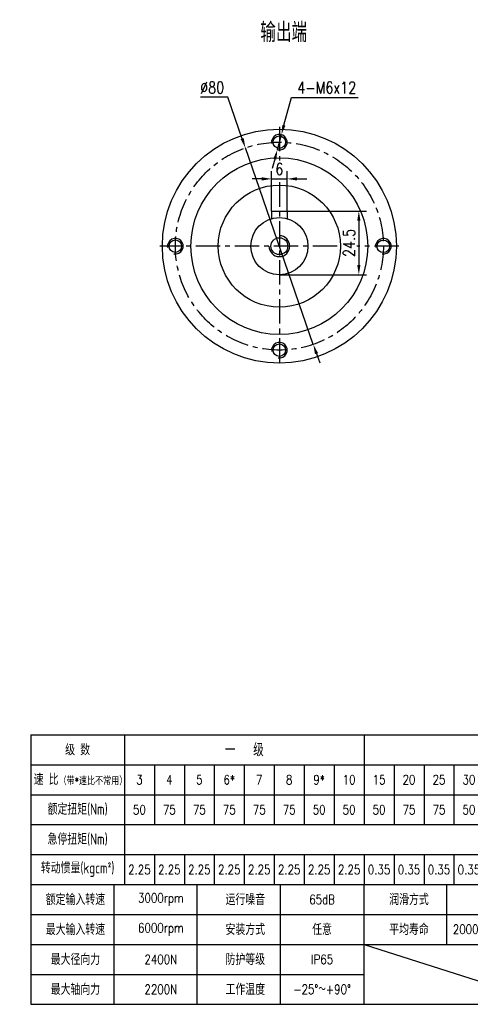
# Model space of a CAD drawing. Header units: inches. Extents: x 0 to 619, y 0 to 387.
# Tile 1 of 4: x 33 to 207, y 7 to 386. Entities that reach past the tile are written whole.
import ezdxf

# ---------------------------------------------------------------- set-up
doc = ezdxf.new("R2010")
doc.units = ezdxf.units.IN
doc.header["$LTSCALE"] = 15
doc.header["$MEASUREMENT"] = 0
doc.linetypes.add('CENTER', pattern=[2, 1.25, -0.25, 0.25, -0.25])
for name, color, linetype in [('1轮廓实线层', 7, 'Continuous'), ('2细线层', 4, 'Continuous'), ('3中心线层', 1, 'CENTER'), ('6文字层', 3, 'Continuous'), ('7标注层', 4, 'Continuous')]:
    doc.layers.add(name, color=color, linetype=linetype)
doc.styles.add('PC_TEXTSTYLE', font='isocp.shx', dxfattribs={"width": 0.8, "bigfont": 'HZFS.SHX'})
doc.styles.add('TH_GBDIM', font='romans.shx', dxfattribs={"width": 0.8, "bigfont": 'gbcbig.shx'})
doc.dimstyles.new('直径标注A3', dxfattribs={"dimscale": 1.5, "dimtxt": 3.5, "dimasz": 3, "dimexe": 2, "dimexo": 0.0625, "dimgap": 1, "dimtad": 1, "dimtih": 1, "dimtoh": 1, "dimdsep": 46, "dimtxsty": 'PC_TEXTSTYLE', "dimsah": 1, "dimcen": 0.09, "dimclrt": 3, "dimadec": 0, "dimazin": 0, "dimtfac": 0.7, "dimtmove": 0, "dimatfit": 0, "dimfxl": 1, "dimtzin": 0, "dimarcsym": 0})
doc.dimstyles.new('线性标注', dxfattribs={"dimscale": 1.5, "dimtxt": 2.5, "dimasz": 3, "dimexe": 2, "dimexo": 0, "dimgap": 1, "dimtad": 1, "dimdsep": 46, "dimtxsty": 'PC_TEXTSTYLE', "dimsah": 1, "dimcen": 0.09, "dimclrt": 3, "dimadec": 0, "dimazin": 0, "dimtfac": 0.7, "dimtix": 1, "dimtmove": 0, "dimatfit": 0, "dimfxl": 1, "dimtzin": 0, "dimarcsym": 0})

# ---------------------------------------------------------------- blocks, each defined once
blk = doc.blocks.new('*D61')
at = {"layer": '7标注层', "color": 0, "lineweight": -2, "transparency": 16777216}
for p, q in [((130.08, 312.69), (130.08, 328.07)), ((136.08, 312.69), (136.08, 328.07)), ((126.33, 325.07), (122.58, 325.07)), ((130.08, 325.07), (136.08, 325.07)), ((139.83, 325.07), (143.58, 325.07))]:
    blk.add_line(p, q, dxfattribs=at)
at = {"layer": '7标注层', "color": 0, "transparency": 16777216}
for points in [[(126.33, 325.7), (126.33, 324.45), (130.08, 325.07)], [(139.83, 325.7), (139.83, 324.45), (136.08, 325.07)]]:
    blk.add_solid(points, dxfattribs=at)
at = {"layer": 'Defpoints', "color": 0, "transparency": 16777216}
for p in [(136.08, 325.07), (130.08, 312.69), (136.08, 312.69)]:
    blk.add_point(p, dxfattribs=at)
at = {"layer": '7标注层', "color": 3, "transparency": 16777216, "insert": (133.08, 328.82), "char_height": 4.5, "attachment_point": 5, "style": 'TH_GBDIM'}
blk.add_mtext('6', dxfattribs=at)
blk = doc.blocks.new('*D62')
at = {"layer": '7标注层', "color": 0, "lineweight": -2, "transparency": 16777216}
for p, q in [((136.08, 312.69), (166.64, 312.69)), ((163.64, 308.94), (163.64, 291.94)), ((133.08, 288.19), (166.64, 288.19))]:
    blk.add_line(p, q, dxfattribs=at)
at = {"layer": '7标注层', "color": 0, "transparency": 16777216}
for points in [[(163.01, 308.94), (164.26, 308.94), (163.64, 312.69)], [(163.01, 291.94), (164.26, 291.94), (163.64, 288.19)]]:
    blk.add_solid(points, dxfattribs=at)
at = {"layer": 'Defpoints', "color": 0, "transparency": 16777216}
for p in [(136.08, 312.69), (133.08, 288.19), (163.64, 288.19)]:
    blk.add_point(p, dxfattribs=at)
at = {"layer": '7标注层', "color": 3, "transparency": 16777216, "insert": (159.89, 300.44), "char_height": 4.5, "attachment_point": 5, "rotation": 90, "style": 'TH_GBDIM'}
blk.add_mtext('24.5', dxfattribs=at)
blk = doc.blocks.new('*D63')
at = {"layer": '7标注层', "color": 0, "lineweight": -2, "transparency": 16777216}
for p, q in [((134.83, 345.71), (137.72, 356.45)), ((137.72, 356.45), (163.39, 356.45)), ((132.3, 336.3), (133.86, 342.09)), ((131.32, 332.67), (130.35, 329.05))]:
    blk.add_line(p, q, dxfattribs=at)
at = {"layer": '7标注层', "color": 0, "transparency": 16777216}
for points in [[(134.23, 345.87), (135.43, 345.55), (133.86, 342.09)], [(130.72, 332.84), (131.93, 332.51), (132.3, 336.3)]]:
    blk.add_solid(points, dxfattribs=at)
at = {"layer": 'Defpoints', "color": 0, "transparency": 16777216}
for p in [(133.86, 342.09), (132.3, 336.3)]:
    blk.add_point(p, dxfattribs=at)
at = {"layer": '7标注层', "color": 3, "transparency": 16777216, "insert": (151.3, 360.2), "char_height": 4.5, "attachment_point": 5, "style": 'TH_GBDIM'}
blk.add_mtext('4-M6x12', dxfattribs=at)
blk = doc.blocks.new('*D64')
at = {"layer": '7标注层', "color": 0, "lineweight": -2, "transparency": 16777216}
for p, q in [((113.28, 356.47), (102.7, 356.47)), ((118.79, 340.54), (113.28, 356.47)), ((146.14, 261.39), (120.01, 337)), ((147.37, 257.84), (148.59, 254.3))]:
    blk.add_line(p, q, dxfattribs=at)
at = {"layer": '7标注层', "color": 0, "transparency": 16777216}
for points in [[(119.38, 340.75), (118.2, 340.34), (120.01, 337)], [(147.96, 258.05), (146.78, 257.64), (146.14, 261.39)]]:
    blk.add_solid(points, dxfattribs=at)
at = {"layer": 'Defpoints', "color": 0, "transparency": 16777216}
for p in [(120.01, 337), (146.14, 261.39)]:
    blk.add_point(p, dxfattribs=at)
at = {"layer": '7标注层', "color": 3, "transparency": 16777216, "insert": (107.24, 360.22), "char_height": 4.5, "attachment_point": 5, "style": 'TH_GBDIM'}
blk.add_mtext('∅80', dxfattribs=at)
blk = doc.blocks.new('909090903')
at = {"layer": '1轮廓实线层'}
for p, q in [((25, 69.8), (191.5, 69.8)), ((25, 69.8), (25, 5)), ((105.1, 69.8), (105.1, 48.2)), ((25, 62.6), (191.5, 62.6)), ((105.1, 41), (105.1, 33.8)), ((25, 33.8), (191.5, 33.8)), ((25, 5), (191.5, 5))]:
    blk.add_line(p, q, dxfattribs=at)
at = {"layer": '2细线层'}
for p, q in [((47.5, 69.8), (47.5, 33.8)), ((54.7, 62.6), (54.7, 48.2)), ((61.9, 62.6), (61.9, 48.2)), ((69.1, 62.6), (69.1, 48.2)), ((76.3, 62.6), (76.3, 48.2)), ((83.5, 62.6), (83.5, 48.2)), ((90.7, 62.6), (90.7, 48.2)), ((97.9, 62.6), (97.9, 48.2)), ((105.1, 62.6), (105.1, 48.2)), ((112.3, 62.6), (112.3, 48.2)), ((112.3, 62.6), (112.3, 48.2)), ((119.5, 62.6), (119.5, 48.2)), ((126.7, 62.6), (126.7, 48.2)), ((126.7, 62.6), (126.7, 48.2)), ((25, 55.4), (191.5, 55.4)), ((25, 48.2), (191.5, 48.2)), ((25, 48.2), (191.5, 48.2)), ((25, 41), (191.5, 41)), ((54.7, 41), (54.7, 33.8)), ((61.9, 41), (61.9, 33.8)), ((69.1, 41), (69.1, 33.8)), ((76.3, 41), (76.3, 33.8)), ((83.5, 41), (83.5, 33.8)), ((90.7, 41), (90.7, 33.8)), ((97.9, 41), (97.9, 33.8)), ((105.1, 41), (105.1, 33.8)), ((112.3, 41), (112.3, 33.8)), ((112.3, 41), (112.3, 33.8)), ((119.5, 41), (119.5, 33.8)), ((126.7, 41), (126.7, 33.8)), ((126.7, 41), (126.7, 33.8)), ((45, 5), (45, 33.8)), ((65, 5), (65, 33.8)), ((85, 5), (85, 33.8)), ((105.1, 5), (105.1, 33.8)), ((125, 19.4), (125, 33.8)), ((25, 26.6), (149.87, 26.6)), ((25, 19.4), (191.5, 19.4)), ((105.1, 19.4), (150, 5)), ((25, 12.2), (105, 12.2))]:
    blk.add_line(p, q, dxfattribs=at)
at = {"layer": '6文字层', "attachment_point": 5}
for s, width, heights, insert, char_height, style in [('级 数', 25, [0], (36.25, 66.2), 2.7, 'PC_TEXTSTYLE'), ('一   级', 64, [0], (76.3, 66.2), 3.15, 'PC_TEXTSTYLE'), ('速 比{\\H0.66667x;（带\\Fromans,gbcbig|c134;*\\Fisocp,hzfs|c134;速比不常用）}', 25, [0], (36.95, 59.06), 2.7, 'PC_TEXTSTYLE'), ('3', 8, [0], (51.1, 59), 2.25, 'TH_GBDIM'), ('4', 8, [0], (58.3, 59), 2.25, 'TH_GBDIM'), ('5', 8, [0], (65.5, 59), 2.25, 'TH_GBDIM'), ('6*', 8, [0], (72.7, 59), 2.25, 'TH_GBDIM'), ('7', 8, [0], (79.9, 59), 2.25, 'TH_GBDIM'), ('8', 8, [0], (87.1, 59), 2.25, 'TH_GBDIM'), ('9*', 8, [0], (94.3, 59), 2.25, 'TH_GBDIM'), ('10', 8, [0], (101.5, 59), 2.25, 'TH_GBDIM'), ('15', 8, [0], (108.7, 59), 2.25, 'TH_GBDIM'), ('20', 8, [0], (115.9, 59), 2.25, 'TH_GBDIM'), ('25', 8, [0], (123.1, 59), 2.25, 'TH_GBDIM'), ('30', 8, [0], (130.3, 59), 2.25, 'TH_GBDIM'), ('额定扭矩(Nm)', 25, [0], (36.25, 51.8), 2.7, 'PC_TEXTSTYLE'), ('50', 8, [0], (51.1, 51.8), 2.25, 'TH_GBDIM'), ('75', 8, [0], (58.3, 51.8), 2.25, 'TH_GBDIM'), ('75', 8, [0], (65.5, 51.8), 2.25, 'TH_GBDIM'), ('75', 8, [0], (72.7, 51.8), 2.25, 'TH_GBDIM'), ('75', 8, [0], (79.9, 51.8), 2.25, 'TH_GBDIM'), ('75', 8, [0], (87.1, 51.8), 2.25, 'TH_GBDIM'), ('50', 8, [0], (94.3, 51.8), 2.25, 'TH_GBDIM'), ('50', 8, [0], (101.5, 51.8), 2.25, 'TH_GBDIM'), ('50', 8, [0], (108.7, 51.8), 2.25, 'TH_GBDIM'), ('75', 8, [2.25], (115.9, 51.8), 2.25, 'TH_GBDIM'), ('75', 8, [0], (123.1, 51.8), 2.25, 'TH_GBDIM'), ('50', 8, [0], (130.3, 51.8), 2.25, 'TH_GBDIM'), ('急停扭矩(Nm)', 25, [0], (36.25, 44.6), 2.7, 'PC_TEXTSTYLE'), ('转动惯量(kgcm²)', 25, [0], (36.25, 37.4), 2.7, 'PC_TEXTSTYLE'), ('2.25', 8, [0], (51.1, 37.4), 2.25, 'TH_GBDIM'), ('2.25', 8, [0], (58.3, 37.4), 2.25, 'TH_GBDIM'), ('2.25', 8, [0], (65.5, 37.4), 2.25, 'TH_GBDIM'), ('2.25', 8, [0], (72.7, 37.4), 2.25, 'TH_GBDIM'), ('2.25', 8, [2.25], (79.9, 37.4), 2.25, 'TH_GBDIM'), ('2.25', 8, [0], (87.1, 37.4), 2.25, 'TH_GBDIM'), ('2.25', 8, [0], (94.3, 37.4), 2.25, 'TH_GBDIM'), ('2.25', 8, [0], (101.5, 37.4), 2.25, 'TH_GBDIM'), ('0.35', 8, [0], (108.7, 37.4), 2.25, 'TH_GBDIM'), ('0.35', 8, [0], (115.9, 37.4), 2.25, 'TH_GBDIM'), ('0.35', 8, [0], (123.1, 37.4), 2.25, 'TH_GBDIM'), ('0.35', 8, [0], (130.3, 37.4), 2.25, 'TH_GBDIM'), ('额定输入转速', 27.125, [0], (35.72, 30.2), 2.7, 'PC_TEXTSTYLE'), ('3000rpm', 27.125, [0], (56.25, 30.2), 2.25, 'TH_GBDIM'), ('运行噪音', 27.125, [0], (76.55, 30.2), 2.7, 'PC_TEXTSTYLE'), ('65dB', 27.125, [0], (95, 30.2), 2.25, 'TH_GBDIM'), ('润滑方式', 27.125, [0], (115.89, 30.2), 2.7, 'PC_TEXTSTYLE'), ('长效润滑', 27.125, [0], (137.6, 30.2), 2.7, 'PC_TEXTSTYLE'), ('最大输入转速', 27.125, [0], (35.72, 23), 2.7, 'PC_TEXTSTYLE'), ('6000rpm', 27.125, [0], (56.25, 23), 2.25, 'TH_GBDIM'), ('安装方式', 27.125, [0], (76.55, 23), 2.7, 'PC_TEXTSTYLE'), ('任意', 27.125, [0], (95, 23), 2.7, 'PC_TEXTSTYLE'), ('平均寿命', 27.125, [0], (115.89, 23), 2.7, 'PC_TEXTSTYLE'), ('20000h（连续运行减半）', 27.125, [0], (138.22, 23), 2.25, 'TH_GBDIM'), ('最大径向力', 27.125, [0], (35.72, 15.8), 2.7, 'PC_TEXTSTYLE'), ('2400N', 27.125, [0], (56.25, 15.8), 2.25, 'TH_GBDIM'), ('防护等级', 27.125, [0], (76.55, 15.8), 2.7, 'PC_TEXTSTYLE'), ('IP65', 27.125, [0], (95, 15.8), 2.25, 'TH_GBDIM'), ('最大轴向力', 27.125, [0], (35.72, 8.6), 2.7, 'PC_TEXTSTYLE'), ('2200N', 27.125, [0], (56.25, 8.6), 2.25, 'TH_GBDIM'), ('工作温度', 27.125, [0], (76.55, 8.6), 2.7, 'PC_TEXTSTYLE'), ('-25°～+90°', 27.125, [0], (95, 8.6), 2.25, 'TH_GBDIM')]:
    blk.add_mtext_dynamic_manual_height_columns(s, width=width, gutter_width=25, heights=heights, dxfattribs=dict(at, insert=insert, char_height=char_height, style=style))

msp = doc.modelspace()

# ---------------------------------------------------------------- linework, layer by layer
for p, q in [((130.077, 312.693), (136.077, 312.693)), ((130.077, 312.693), (130.077, 309.776)), ((136.077, 312.693), (136.077, 309.776))]:
    msp.add_line(p, q)
for radius in [11, 3.25]:
    msp.add_circle((133.077, 299.193), radius)
at = {"layer": '1轮廓实线层'}
for centre, radius in [((133.077, 299.193), 45), ((133.077, 339.193), 2.4), ((133.077, 299.193), 34), ((133.077, 299.193), 23.5), ((93.077, 299.193), 2.4), ((173.077, 299.149), 2.4), ((133.077, 259.193), 2.4)]:
    msp.add_circle(centre, radius, dxfattribs=at)
at = {"layer": '2细线层'}
for centre, radius, start, end in [((133.077, 339.193), 3, 260, 190), ((133.077, 299.193), 4, 180, 90), ((93.077, 299.193), 3, 260, 190), ((173.077, 299.149), 3, 260, 190), ((133.077, 259.193), 3, 260, 190)]:
    msp.add_arc(centre, radius, start, end, dxfattribs=at)
at = {"layer": '3中心线层', "ltscale": 0.5}
for p, q in [((133.077, 345.125), (133.077, 332.112)), ((133.077, 323.759), (133.077, 253.262)), ((155.314, 299.193), (87.146, 299.193)), ((179.009, 299.193), (162.863, 299.193))]:
    msp.add_line(p, q, dxfattribs=at)
msp.add_circle((133.077, 299.193), 40, dxfattribs=at)

# ---------------------------------------------------------------- block references
at = {"layer": '1轮廓实线层', "xscale": 1.6, "yscale": 1.6, "zscale": 1.6}
msp.add_blockref('909090903', (-2.5, -0.5), dxfattribs=at)

# ---------------------------------------------------------------- texts
at = {"layer": '6文字层', "insert": (125.753, 385.197), "char_height": 7.5, "attachment_point": 1, "style": 'PC_TEXTSTYLE'}
msp.add_mtext_dynamic_manual_height_columns('{\\C3;输出端}', width=30.34979, gutter_width=25, heights=[0], dxfattribs=at)

# ---------------------------------------------------------------- dimensions: what is measured, and where the dimension line sits
at = {"layer": '7标注层'}
dim = msp.add_diameter_dim_2p(p1=(146.141, 261.387), p2=(120.013, 337), dimstyle='直径标注A3', override={"dimtxt": 3, "dimasz": 2.5, "dimgap": 1, "dimtad": 1, "dimjust": 0, "dimdec": 2, "dimlfac": 1, "dimtxsty": 'TH_GBDIM', "dimse1": 0, "dimse2": 0, "dimsd1": 0, "dimsd2": 0, "dimadec": 2}, dxfattribs=at)
dim.commit()
dim.dimension.update_dxf_attribs({"geometry": '*D64', "text_midpoint": (107.241, 356.474), "dimtype": 163})
dim = msp.add_diameter_dim_2p(p1=(132.298, 336.296), p2=(133.856, 342.09), text='4-M6x12', dimstyle='直径标注A3', override={"dimtxt": 3, "dimasz": 2.5, "dimgap": 1, "dimtad": 1, "dimjust": 0, "dimdec": 2, "dimlfac": 1, "dimtxsty": 'TH_GBDIM', "dimse1": 0, "dimse2": 0, "dimsd1": 0, "dimsd2": 0, "dimadec": 2}, dxfattribs=at)
dim.commit()
dim.dimension.update_dxf_attribs({"geometry": '*D63', "text_midpoint": (151.303, 356.447), "dimtype": 163})
dim = msp.add_linear_dim(base=(136.077, 325.071), p1=(130.077, 312.693), p2=(136.077, 312.693), dimstyle='线性标注', override={"dimtxt": 3, "dimasz": 2.5, "dimtxsty": 'TH_GBDIM', "dimadec": 2}, dxfattribs=at)
dim.commit()
dim.dimension.update_dxf_attribs({"geometry": '*D61', "text_midpoint": (133.077, 328.821)})
dim = msp.add_linear_dim(base=(163.637, 288.193), p1=(136.077, 312.693), p2=(133.077, 288.193), angle=90, dimstyle='线性标注', override={"dimtxt": 3, "dimasz": 2.5, "dimtxsty": 'TH_GBDIM', "dimadec": 2}, dxfattribs=at)
dim.commit()
dim.dimension.update_dxf_attribs({"geometry": '*D62', "text_midpoint": (159.887, 300.443)})

doc.saveas('drawing.dxf')
